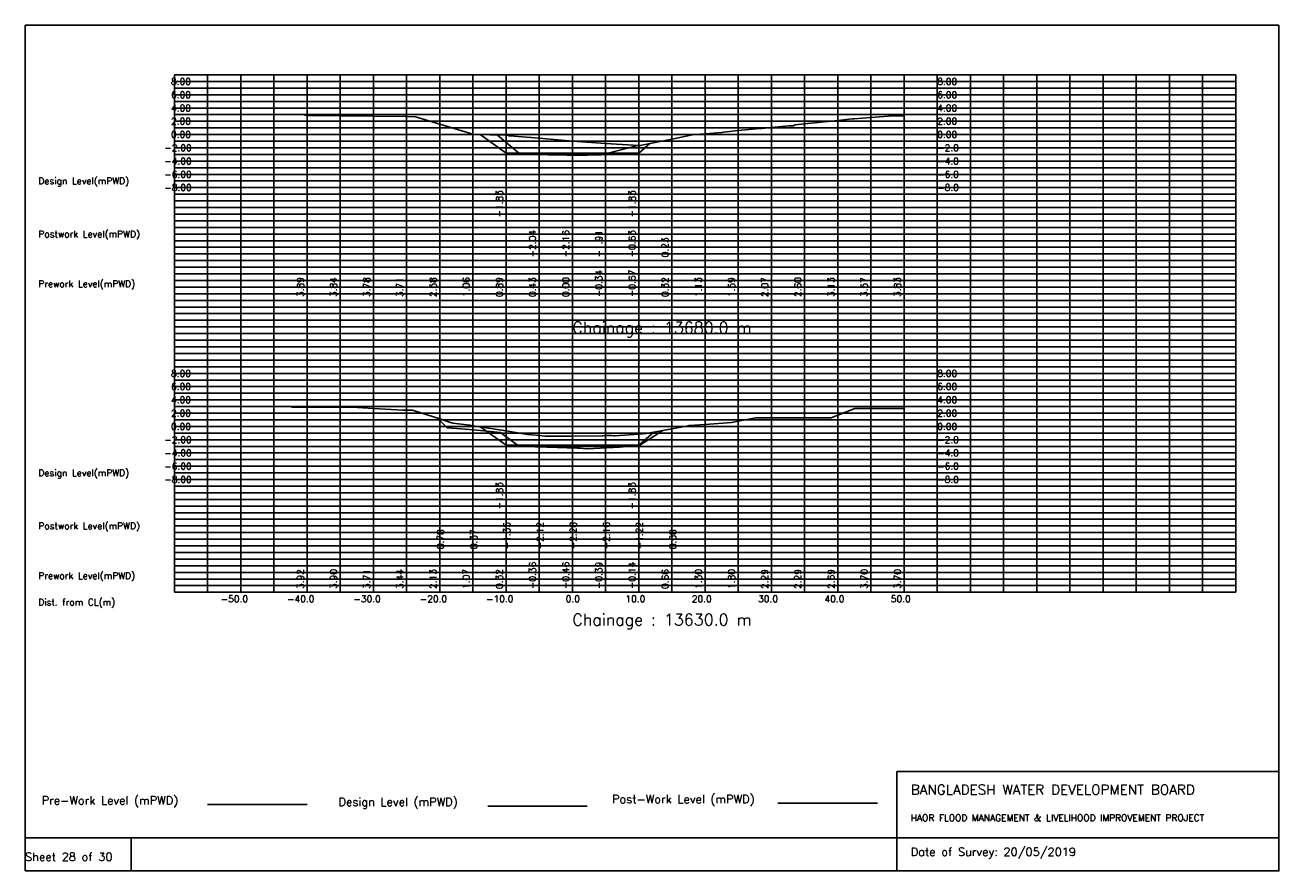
# Model space of a CAD drawing. Extents: x 0 to 189, y 0 to 128.
import ezdxf

# ---------------------------------------------------------------- set-up
doc = ezdxf.new("R2010")
doc.units = 0
doc.header["$MEASUREMENT"] = 0
doc.linetypes.add('1-1', pattern=[0])
for name, color, linetype in [('P1', 7, 'CONTINUOUS'), ('P15', 8, 'CONTINUOUS'), ('P2', 3, 'CONTINUOUS'), ('P3', 1, 'CONTINUOUS'), ('P6', 4, 'CONTINUOUS')]:
    doc.layers.add(name, color=color, linetype=linetype)
doc.styles.add('ROMAN_SIMPLEX', font='ROMANS')

msp = doc.modelspace()

# ---------------------------------------------------------------- linework, layer by layer
at = {"layer": 'P1'}
for p, q in [((0, 127.5), (0, 5)), ((0, 127.5), (189, 127.5)), ((189, 127.5), (189, 5)), ((131.4, 15), (131.4, 0)), ((131.4, 15), (189, 15)), ((16, 5), (16, 0))]:
    msp.add_line(p, q, dxfattribs=at)
at = {"layer": 'P1', "linetype": '1-1'}
msp.add_lwpolyline([(0, 0), (189, 0), (189, 5), (0, 5), (0, 0)], dxfattribs=at)
at = {"layer": 'P15', "linetype": '1-1'}
for points in [[(22.5, 120), (182.5, 120)], [(22.5, 42), (22.5, 120)], [(27.5, 42), (27.5, 120)], [(32.5, 42), (32.5, 120)], [(37.5, 42), (37.5, 120)], [(42.5, 42), (42.5, 120)], [(47.5, 42), (47.5, 120)], [(52.5, 42), (52.5, 120)], [(57.5, 42), (57.5, 120)], [(62.5, 42), (62.5, 120)], [(67.5, 42), (67.5, 120)], [(72.5, 42), (72.5, 120)], [(77.5, 42), (77.5, 120)], [(82.5, 42), (82.5, 120)], [(87.5, 42), (87.5, 120)], [(92.5, 42), (92.5, 120)], [(97.5, 42), (97.5, 120)], [(102.5, 42), (102.5, 120)], [(107.5, 42), (107.5, 120)], [(112.5, 42), (112.5, 120)], [(117.5, 42), (117.5, 120)], [(122.5, 42), (122.5, 120)], [(127.5, 42), (127.5, 120)], [(132.5, 42), (132.5, 120)], [(137.5, 42), (137.5, 120)], [(142.5, 42), (142.5, 120)], [(147.5, 42), (147.5, 120)], [(152.5, 42), (152.5, 120)], [(157.5, 42), (157.5, 120)], [(162.5, 42), (162.5, 120)], [(167.5, 42), (167.5, 120)], [(172.5, 42), (172.5, 120)], [(177.5, 42), (177.5, 120)], [(182.5, 42), (182.5, 120)], [(22.5, 119), (182.5, 119)], [(22.5, 118), (182.5, 118)], [(22.5, 117), (182.5, 117)], [(22.5, 116), (182.5, 116)], [(22.5, 115), (182.5, 115)], [(22.5, 114), (182.5, 114)], [(22.5, 113), (182.5, 113)], [(22.5, 112), (182.5, 112)], [(22.5, 111), (182.5, 111)], [(22.5, 110), (182.5, 110)], [(22.5, 109), (182.5, 109)], [(22.5, 108), (182.5, 108)], [(22.5, 107), (182.5, 107)], [(22.5, 106), (182.5, 106)], [(22.5, 105), (182.5, 105)], [(22.5, 104), (182.5, 104)], [(22.5, 103), (182.5, 103)], [(22.5, 102), (182.5, 102)], [(22.5, 101), (182.5, 101)], [(22.5, 100), (182.5, 100)], [(22.5, 99), (182.5, 99)], [(22.5, 98), (182.5, 98)], [(22.5, 97), (182.5, 97)], [(22.5, 96), (182.5, 96)], [(22.5, 95), (182.5, 95)], [(22.5, 94), (182.5, 94)], [(22.5, 93), (182.5, 93)], [(22.5, 92), (182.5, 92)], [(22.5, 91), (182.5, 91)], [(22.5, 90), (182.5, 90)], [(22.5, 89), (182.5, 89)], [(22.5, 88), (182.5, 88)], [(22.5, 87), (182.5, 87)], [(22.5, 86), (182.5, 86)], [(22.5, 85), (182.5, 85)], [(22.5, 84), (182.5, 84)], [(22.5, 83), (182.5, 83)], [(22.5, 82), (182.5, 82)], [(22.5, 81), (182.5, 81)], [(22.5, 80), (182.5, 80)], [(22.5, 79), (182.5, 79)], [(22.5, 78), (182.5, 78)], [(22.5, 77), (182.5, 77)], [(22.5, 76), (182.5, 76)], [(22.5, 75), (182.5, 75)], [(22.5, 74), (182.5, 74)], [(22.5, 73), (182.5, 73)], [(22.5, 72), (182.5, 72)], [(22.5, 71), (182.5, 71)], [(22.5, 70), (182.5, 70)], [(22.5, 69), (182.5, 69)], [(22.5, 68), (182.5, 68)], [(22.5, 67), (182.5, 67)], [(22.5, 66), (182.5, 66)], [(22.5, 65), (182.5, 65)], [(22.5, 64), (182.5, 64)], [(22.5, 63), (182.5, 63)], [(22.5, 62), (182.5, 62)], [(22.5, 61), (182.5, 61)], [(22.5, 60), (182.5, 60)], [(22.5, 59), (182.5, 59)], [(22.5, 58), (182.5, 58)], [(22.5, 57), (182.5, 57)], [(22.5, 56), (182.5, 56)], [(22.5, 55), (182.5, 55)], [(22.5, 54), (182.5, 54)], [(22.5, 53), (182.5, 53)], [(22.5, 52), (182.5, 52)], [(22.5, 51), (182.5, 51)], [(22.5, 50), (182.5, 50)], [(22.5, 49), (182.5, 49)], [(22.5, 48), (182.5, 48)], [(22.5, 47), (182.5, 47)], [(22.5, 46), (182.5, 46)], [(22.5, 45), (182.5, 45)], [(22.5, 44), (182.5, 44)], [(22.5, 43), (182.5, 43)], [(22.5, 42), (182.5, 42)]]:
    msp.add_lwpolyline(points, dxfattribs=at)
at = {"layer": 'P2'}
msp.add_line((27.5, 10), (42.5, 10), dxfattribs=at)
at = {"layer": 'P2', "linetype": '1-1'}
for points in [[(42.14, 113.9), (42.5, 113.89), (47.5, 113.84), (49.55, 113.82), (52.5, 113.78), (57.5, 113.71), (58.86, 113.69), (62.5, 112.58), (67.5, 111.06), (67.58, 111.03), (72.5, 110.89), (72.89, 110.87), (72.97, 110.83), (73.06, 110.82), (77.5, 110.43), (82.5, 110), (87.5, 109.66), (92.5, 109.33), (92.6, 109.32), (92.74, 109.33), (97.5, 110.32), (100.62, 110.97), (100.86, 111), (102.5, 111.13), (105.04, 111.33), (105.29, 111.37), (107.5, 111.59), (110.71, 111.91), (111.07, 111.93), (112.5, 112.07), (115.13, 112.33), (115.79, 112.33), (116.1, 112.45), (117.5, 112.6), (122.5, 113.13), (124.7, 113.37), (124.97, 113.37), (127.5, 113.57), (130.81, 113.83), (132.5, 113.83)], [(40.15, 69.92), (42.5, 69.92), (47.5, 69.9), (48.25, 69.89), (49.3, 69.9), (52.5, 69.71), (56.96, 69.44), (57.5, 69.44), (58, 69.44), (58.39, 69.46), (62.5, 68.13), (64.15, 67.6), (64.49, 67.51), (67.06, 67.2), (67.17, 67.15), (67.41, 67.08), (67.5, 67.07), (67.82, 67.05), (72.5, 66.32), (75.75, 65.81), (77.06, 65.69), (77.5, 65.64), (78.4, 65.55), (82.5, 65.54), (87.06, 65.6), (87.5, 65.61), (88.42, 65.62), (88.73, 65.59), (88.89, 65.6), (92.5, 65.86), (93.68, 65.95), (97.5, 66.66), (99.94, 67.11), (100.11, 67.12), (102.5, 67.3), (106.46, 67.6), (107.5, 67.8), (110.14, 68.32), (112.5, 68.29), (113.76, 68.28), (116.75, 68.29), (117.5, 68.29), (121.52, 68.31), (122.5, 68.69), (125.08, 69.69), (125.2, 69.71), (127.5, 69.7), (127.94, 69.7), (132.5, 69.7)]]:
    msp.add_lwpolyline(points, dxfattribs=at)
at = {"layer": 'P3'}
msp.add_line((69.75, 9.78), (84.75, 9.78), dxfattribs=at)
at = {"layer": 'P3', "linetype": '1-1'}
for points in [[(68.59, 111), (72.5, 108.17), (77.5, 108.17), (82.5, 108.17), (87.5, 108.17), (92.5, 108.17), (94.17, 109.63)], [(68.72, 66.91), (72.5, 64.17), (77.5, 64.17), (82.5, 64.17), (87.5, 64.17), (92.5, 64.17), (94.77, 66.15)]]:
    msp.add_lwpolyline(points, dxfattribs=at)
at = {"layer": 'P6'}
msp.add_line((113.47, 10.2), (128.47, 10.2), dxfattribs=at)
at = {"layer": 'P6', "linetype": '1-1'}
for points in [[(71.19, 110.92), (74.66, 108), (78.87, 107.95), (80.84, 107.93), (82.5, 107.84), (84.71, 107.9), (86.89, 107.94), (87.5, 108.09), (92.36, 109.34)], [(62.18, 68.24), (63.63, 66.78), (65.76, 66.65), (68.63, 66.37), (71.67, 66.07), (73.63, 64.65), (74.35, 64.14), (74.76, 64.11), (75.15, 63.98), (78.63, 63.88), (83.27, 63.75), (83.63, 63.72), (84.63, 63.61), (84.79, 63.62), (88.63, 63.84), (89.62, 63.9), (92.42, 64.15), (92.5, 64.15), (92.69, 64.16), (93.63, 64.78), (96.13, 66.41)]]:
    msp.add_lwpolyline(points, dxfattribs=at)

# ---------------------------------------------------------------- texts
at = {"layer": 'P1', "style": 'ROMAN_SIMPLEX'}
for s, height, rotation, p in [('8.00', 1, 360, (22, 118.5)), ('8.00', 1, 360, (137.5, 118.5)), ('6.00', 1, 360, (22, 116.5)), ('6.00', 1, 360, (137.5, 116.5)), ('4.00', 1, 360, (22, 114.5)), ('4.00', 1, 360, (137.5, 114.5)), ('2.00', 1, 360, (22, 112.5)), ('2.00', 1, 360, (137.5, 112.5)), ('0.00', 1, 360, (22, 110.5)), ('0.00', 1, 360, (137.5, 110.5)), ('-2.00', 1, 360, (21, 108.5)), ('-2.0', 1, 360, (137.5, 108.5)), ('-4.00', 1, 360, (21, 106.5)), ('-4.0', 1, 360, (137.5, 106.5)), ('Design Level(mPWD)', 1, 360, (2, 103.5)), ('-6.00', 1, 360, (21, 104.5)), ('-6.0', 1, 360, (137.5, 104.5)), ('-8.00', 1, 360, (21, 102.5)), ('-8.0', 1, 360, (137.5, 102.5)), ('-1.83', 1, 90, (72, 98.5)), ('-1.83', 1, 90, (92, 98.5)), ('Postwork Level(mPWD)', 1, 360, (2, 95.5)), ('-2.04', 1, 90, (77, 92.5)), ('-2.16', 1, 90, (82, 92.5)), ('-1.91', 1, 90, (87, 92.5)), ('-0.63', 1, 90, (92, 92.5)), ('0.23', 1, 90, (97, 92.5)), ('Prework Level(mPWD)', 1, 360, (2, 88)), ('3.89', 1, 90, (42, 86.5)), ('3.84', 1, 90, (47, 86.5)), ('3.78', 1, 90, (52, 86.5)), ('3.71', 1, 90, (57, 86.5)), ('2.58', 1, 90, (62, 86.5)), ('1.06', 1, 90, (67, 86.5)), ('0.89', 1, 90, (72, 86.5)), ('0.43', 1, 90, (77, 86.5)), ('0.00', 1, 90, (82, 86.5)), ('-0.34', 1, 90, (87, 86.5)), ('-0.67', 1, 90, (92, 86.5)), ('0.32', 1, 90, (97, 86.5)), ('1.13', 1, 90, (102, 86.5)), ('1.59', 1, 90, (107, 86.5)), ('2.07', 1, 90, (112, 86.5)), ('2.60', 1, 90, (117, 86.5)), ('3.13', 1, 90, (122, 86.5)), ('3.57', 1, 90, (127, 86.5)), ('3.83', 1, 90, (132, 86.5)), ('Chainage : 13680.0 m', 1.75, 360, (82.5, 81)), ('8.00', 1, 360, (22, 74.5)), ('8.00', 1, 360, (137.5, 74.5)), ('6.00', 1, 360, (22, 72.5)), ('6.00', 1, 360, (137.5, 72.5)), ('4.00', 1, 360, (22, 70.5)), ('4.00', 1, 360, (137.5, 70.5)), ('2.00', 1, 360, (22, 68.5)), ('2.00', 1, 360, (137.5, 68.5)), ('0.00', 1, 360, (22, 66.5)), ('0.00', 1, 360, (137.5, 66.5)), ('-2.00', 1, 360, (21, 64.5)), ('-2.0', 1, 360, (137.5, 64.5)), ('-4.00', 1, 360, (21, 62.5)), ('-4.0', 1, 360, (137.5, 62.5)), ('Design Level(mPWD)', 1, 360, (2, 59.5)), ('-6.00', 1, 360, (21, 60.5)), ('-6.0', 1, 360, (137.5, 60.5)), ('-8.00', 1, 360, (21, 58.5)), ('-8.0', 1, 360, (137.5, 58.5)), ('-1.83', 1, 90, (72, 54.5)), ('-1.83', 1, 90, (92, 54.5)), ('Postwork Level(mPWD)', 1, 360, (2, 51.5)), ('0.78', 1, 90, (63.13, 48.5)), ('0.37', 1, 90, (68.13, 48.5)), ('-1.35', 1, 90, (73.13, 48.5)), ('-2.12', 1, 90, (78.13, 48.5)), ('-2.28', 1, 90, (83.13, 48.5)), ('-2.16', 1, 90, (88.13, 48.5)), ('-1.22', 1, 90, (93.13, 48.5)), ('0.68', 1, 90, (98.13, 48.5)), ('-0.36', 1, 90, (77, 42.5)), ('-0.46', 1, 90, (82, 42.5)), ('-0.39', 1, 90, (87, 42.5)), ('-0.14', 1, 90, (92, 42.5)), ('Prework Level(mPWD)', 1, 360, (2, 44)), ('3.92', 1, 90, (42, 42.5)), ('3.90', 1, 90, (47, 42.5)), ('3.71', 1, 90, (52, 42.5)), ('3.44', 1, 90, (57, 42.5)), ('2.13', 1, 90, (62, 42.5)), ('1.07', 1, 90, (67, 42.5)), ('0.32', 1, 90, (72, 42.5)), ('0.66', 1, 90, (97, 42.5)), ('1.30', 1, 90, (102, 42.5)), ('1.80', 1, 90, (107, 42.5)), ('2.29', 1, 90, (112, 42.5)), ('2.29', 1, 90, (117, 42.5)), ('2.69', 1, 90, (122, 42.5)), ('3.70', 1, 90, (127, 42.5)), ('3.70', 1, 90, (132, 42.5)), ('Dist. from CL(m)', 1, 360, (2, 40)), ('-50.0', 1, 360, (29.5, 40.5)), ('-40.0', 1, 360, (39.5, 40.5)), ('-30.0', 1, 360, (49.5, 40.5)), ('-20.0', 1, 360, (59.5, 40.5)), ('-10.0', 1, 360, (69.5, 40.5)), ('0.0', 1, 360, (81.5, 40.5)), ('10.0', 1, 360, (90.5, 40.5)), ('20.0', 1, 360, (100.5, 40.5)), ('30.0', 1, 360, (110.5, 40.5)), ('40.0', 1, 360, (120.5, 40.5)), ('50.0', 1, 360, (130.5, 40.5)), ('Chainage : 13630.0 m', 1.75, 360, (82.5, 37)), ('Sheet 28 of 30', 1.25, 360, (0, 1.5))]:
    msp.add_text(s, height=height, rotation=rotation, dxfattribs=at).set_placement(p)
for s, height, p in [('Pre-Work Level (mPWD)', 1.25, (2.5, 10)), ('Post-Work Level (mPWD)', 1.25, (88.47, 10.2)), ('BANGLADESH WATER DEVELOPMENT BOARD', 1.5, (133.5, 11.5)), ('Design Level (mPWD)', 1.25, (47.25, 9.78)), ('HAOR FLOOD MANAGEMENT & LIVELIHOOD IMPROVEMENT PROJECT', 1, (133.5, 7.5)), ('Date of Survey: 20/05/2019', 1.25, (133.5, 2.25))]:
    msp.add_text(s, height=height, dxfattribs=at).set_placement(p)

doc.saveas('drawing.dxf')
